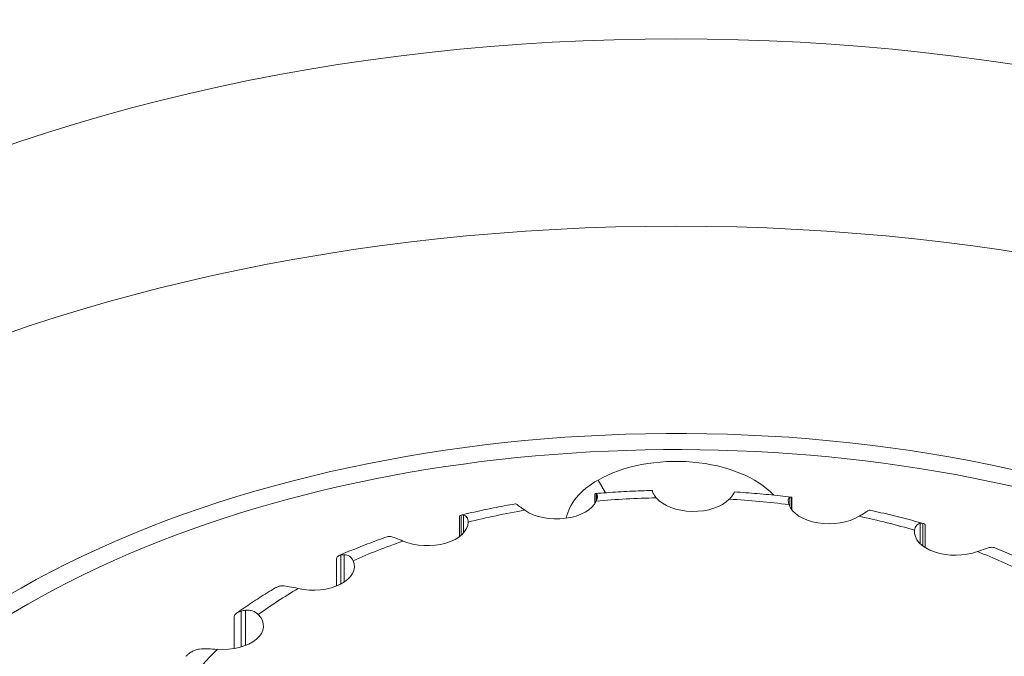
# Model space of a CAD drawing. Header units: millimetres. Extents: x 3163 to 5187, y 223 to 1022.
# Tile 12 of 15: x 4699 to 4759, y 646 to 685. Entities that reach past the tile are written whole.
import ezdxf

# ---------------------------------------------------------------- set-up
doc = ezdxf.new("R2010")
doc.units = ezdxf.units.MM

msp = doc.modelspace()

# ---------------------------------------------------------------- linework, layer by layer
at = {"color": 7, "linetype": 'Continuous', "lineweight": 15, "extrusion": (-5.55112e-17, 0.817547, 0.575862)}
for p, q in [((4734.433, 656.335), (4733.983, 657.114)), ((4733.794, 655.682), (4733.794, 656.266)), ((4733.818, 656.286), (4733.818, 655.721)), ((4733.888, 656.267), (4733.888, 655.865)), ((4737.309, 656.453), (4737.309, 656.423)), ((4737.32, 656.382), (4737.32, 656.477)), ((4737.32, 656.381), (4737.32, 656.476)), ((4745.701, 656.053), (4745.701, 655.476)), ((4745.791, 655.33), (4745.791, 656.07)), ((4745.83, 655.277), (4745.83, 656.037)), ((4725.521, 653.657), (4725.521, 654.881)), ((4725.63, 654.972), (4725.63, 653.745)), ((4725.775, 654.968), (4725.775, 653.888)), ((4753.657, 654.463), (4753.657, 653.225)), ((4753.82, 653.085), (4753.82, 654.462)), ((4753.959, 652.989), (4753.959, 654.345)), ((4718.266, 652.527), (4718.266, 650.749)), ((4718.477, 652.548), (4718.477, 650.871)), ((4718.016, 650.636), (4718.016, 652.305)), ((4712.19, 649.103), (4712.19, 646.915)), ((4712.454, 649.16), (4712.454, 647.005)), ((4711.752, 646.814), (4711.752, 648.68))]:
    msp.add_line(p, q, dxfattribs=at)
at = {"color": 7, "linetype": 'Continuous', "lineweight": 15, "extrusion": (1.04445e-16, -5.55112e-17, -1)}
msp.add_ellipse((4738.756, 638.579), major_axis=(-79, 0), ratio=0.575862, start_param=-2.356194, end_param=3.926991, dxfattribs=at)
at = {"color": 7, "linetype": 'Continuous', "lineweight": 15}
for centre, major_axis, start_param, end_param in [((5149.57, 875.156), (-880.986, 0), 0.396434, 1.174378), ((4738.756, 627.133), (-79, 0), 3.267722, 6.157056), ((4738.756, 626.724), (-56, 0), 4.195184, 5.497787), ((4738.756, 626.724), (-56, 0), -0.785398, 2.356194)]:
    msp.add_ellipse(centre, major_axis=major_axis, ratio=0.575862, start_param=start_param, end_param=end_param, dxfattribs=at)
at = {"color": 7, "linetype": 'Continuous', "lineweight": 15, "extrusion": (1.85271e-16, 1.11022e-16, -1)}
msp.add_ellipse((4738.756, 627.133), major_axis=(-57, 0), ratio=0.575862, start_param=2.660887, end_param=8.334687, dxfattribs=at)
at = {"color": 7, "linetype": 'Continuous', "lineweight": 15, "extrusion": (7.25774e-17, 1.11022e-16, -1)}
msp.add_ellipse((4738.756, 654.366), major_axis=(-6.75, 0), ratio=0.575862, start_param=0.785398, end_param=2.652948, dxfattribs=at)
at = {"color": 7, "linetype": 'Continuous', "lineweight": 15, "extrusion": (3.62794e-16, -2.1613e-29, -1)}
msp.add_ellipse((4738.756, 654.366), major_axis=(-6.75, 0), ratio=0.575862, start_param=0.107082, end_param=0.785398, dxfattribs=at)
at = {"color": 7, "linetype": 'Continuous', "lineweight": 15, "extrusion": (1.54389e-16, -9.18896e-30, -1)}
msp.add_ellipse((4731.448, 656.179), major_axis=(-2.5, 0), ratio=0.575862, start_param=3.389851, end_param=5.595104, dxfattribs=at)
at = {"color": 7, "linetype": 'Continuous', "lineweight": 15, "extrusion": (1.88406e-16, -5.55112e-17, -1)}
msp.add_ellipse((4738.756, 637.352), major_axis=(-32.449, 0), ratio=0.575862, start_param=1.419694, end_param=1.533404, dxfattribs=at)
at = {"color": 7, "linetype": 'Continuous', "lineweight": 15, "extrusion": (3.17028e-16, -2.77556e-16, -1)}
msp.add_ellipse((4739.808, 656.634), major_axis=(-2.5, 0), ratio=0.575862, start_param=3.641178, end_param=5.846432, dxfattribs=at)
at = {"color": 7, "linetype": 'Continuous', "lineweight": 15, "extrusion": (1.30945e-16, 5.55112e-17, -1)}
msp.add_ellipse((4738.756, 637.352), major_axis=(-32.449, 0), ratio=0.575862, start_param=1.671021, end_param=1.784731, dxfattribs=at)
at = {"color": 7, "linetype": 'Continuous', "lineweight": 15, "extrusion": (1.02274e-16, -6.08716e-30, -1)}
msp.add_ellipse((4748.102, 655.878), major_axis=(-2.5, 0), ratio=0.575862, start_param=3.892505, end_param=6.097759, dxfattribs=at)
at = {"color": 7, "linetype": 'Continuous', "lineweight": 15, "extrusion": (1.68302e-16, -5.55112e-17, -1)}
msp.add_ellipse((4738.756, 637.352), major_axis=(-32.449, 0), ratio=0.575862, start_param=1.168366, end_param=1.282076, dxfattribs=at)
at = {"color": 7, "linetype": 'Continuous', "lineweight": 15, "extrusion": (1.85489e-16, -5.55112e-17, -1)}
msp.add_ellipse((4738.756, 637.352), major_axis=(-32.449, 0), ratio=0.575862, start_param=1.922348, end_param=2.036058, dxfattribs=at)
at = {"color": 7, "linetype": 'Continuous', "lineweight": 15, "extrusion": (2.62743e-17, -2.22045e-16, -1)}
msp.add_ellipse((4723.547, 654.541), major_axis=(-2.5, 0), ratio=0.575862, start_param=3.138523, end_param=5.343777, dxfattribs=at)
at = {"color": 7, "linetype": 'Continuous', "lineweight": 15, "extrusion": (2.13296e-16, -3.33067e-16, -1)}
msp.add_ellipse((4755.809, 653.957), major_axis=(-2.5, 0), ratio=0.575862, start_param=-2.139353, end_param=0.065901, dxfattribs=at)
at = {"color": 7, "linetype": 'Continuous', "lineweight": 15, "extrusion": (1.85489e-16, -1.10399e-29, -1)}
msp.add_ellipse((4738.756, 637.352), major_axis=(-32.449, 0), ratio=0.575862, start_param=0.917039, end_param=1.030749, dxfattribs=at)
at = {"color": 7, "linetype": 'Continuous', "lineweight": 15, "extrusion": (8.70186e-17, -5.20333e-30, -1)}
msp.add_ellipse((4738.756, 637.352), major_axis=(-32.449, 0), ratio=0.575862, start_param=2.173676, end_param=2.287386, dxfattribs=at)
at = {"color": 7, "linetype": 'Continuous', "lineweight": 15, "extrusion": (8.51813e-17, 1.11022e-16, -1)}
msp.add_ellipse((4716.602, 651.823), major_axis=(-2.5, 0), ratio=0.575862, start_param=2.887196, end_param=5.09245, dxfattribs=at)
at = {"color": 7, "linetype": 'Continuous', "lineweight": 15, "extrusion": (2.25763e-16, -1.34495e-29, -1)}
msp.add_ellipse((4738.756, 637.352), major_axis=(-32.449, 0), ratio=0.575862, start_param=0.665711, end_param=0.779421, dxfattribs=at)
at = {"color": 7, "linetype": 'Continuous', "lineweight": 15, "extrusion": (2.22261e-16, 5.55112e-17, -1)}
msp.add_ellipse((4711.049, 648.196), major_axis=(-2.5, 0), ratio=0.575862, start_param=2.635868, end_param=4.841122, dxfattribs=at)
at = {"color": 7, "linetype": 'Continuous', "lineweight": 15, "extrusion": (1.67335e-16, -5.55112e-17, -1)}
msp.add_ellipse((4738.756, 637.352), major_axis=(-32.449, 0), ratio=0.575862, start_param=0.414384, end_param=0.528094, dxfattribs=at)
at = {"color": 7, "linetype": 'Continuous', "lineweight": 15}
for points in [[(4733.794, 656.266), (4733.794, 656.278), (4733.801, 656.284), (4733.818, 656.286)], [(4733.888, 656.267), (4733.864, 656.282), (4733.84, 656.289), (4733.818, 656.286)], [(4737.32, 656.477), (4737.316, 656.478), (4737.313, 656.47), (4737.309, 656.453)], [(4737.32, 656.477), (4737.32, 656.477), (4737.32, 656.476), (4737.32, 656.476)], [(4742.307, 656.362), (4742.31, 656.379), (4742.313, 656.387), (4742.316, 656.387)], [(4728.939, 655.658), (4728.937, 655.658), (4728.936, 655.658), (4728.934, 655.658)], [(4728.939, 655.658), (4728.961, 655.661), (4728.984, 655.654), (4729.008, 655.638)], [(4745.791, 656.07), (4745.762, 656.073), (4745.733, 656.068), (4745.701, 656.053)], [(4725.775, 654.968), (4725.724, 654.978), (4725.676, 654.98), (4725.63, 654.972)], [(4750.503, 655.249), (4750.534, 655.264), (4750.564, 655.27), (4750.592, 655.266)], [(4750.604, 655.264), (4750.6, 655.265), (4750.596, 655.266), (4750.592, 655.266)], [(4753.82, 654.462), (4753.768, 654.471), (4753.714, 654.472), (4753.657, 654.463)], [(4721.175, 653.665), (4721.221, 653.673), (4721.269, 653.671), (4721.32, 653.661)], [(4721.175, 653.665), (4721.155, 653.662), (4721.133, 653.656), (4721.11, 653.648)], [(4718.153, 652.491), (4718.153, 652.491), (4718.153, 652.491), (4718.153, 652.491)], [(4718.477, 652.548), (4718.404, 652.55), (4718.333, 652.543), (4718.266, 652.527)], [(4757.961, 652.998), (4758.017, 653.006), (4758.072, 653.006), (4758.123, 652.996)], [(4758.219, 652.968), (4758.185, 652.981), (4758.153, 652.991), (4758.123, 652.996)], [(4714.516, 650.623), (4714.583, 650.638), (4714.653, 650.646), (4714.727, 650.644)], [(4712.454, 649.16), (4712.362, 649.149), (4712.274, 649.13), (4712.19, 649.103)], [(4709.379, 646.722), (4709.463, 646.749), (4709.552, 646.768), (4709.644, 646.778)]]:
    msp.add_open_spline(points, degree=3, dxfattribs=at)
for points, knots in [([(4733.821, 656.287), (4734.053, 656.306), (4734.285, 656.324), (4734.75, 656.358), (4734.983, 656.374), (4735.449, 656.402), (4735.683, 656.415), (4736.15, 656.437), (4736.383, 656.447), (4736.851, 656.464), (4737.085, 656.471), (4737.319, 656.477)], [0.639303, 0.639303, 0.639303, 0.639303, 0.6600378, 0.6600378, 0.6807727, 0.6807727, 0.7015075, 0.7015075, 0.7222423, 0.7222423, 0.7429771, 0.7429771, 0.7429771, 0.7429771]), ([(4733.872, 655.826), (4733.921, 655.938), (4733.947, 656.038), (4733.95, 656.188), (4733.928, 656.241), (4733.888, 656.267)], [0.006789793, 0.006789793, 0.006789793, 0.006789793, 0.007392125, 0.007392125, 0.007994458, 0.007994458, 0.007994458, 0.007994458]), ([(4737.309, 656.453), (4737.304, 656.424), (4737.317, 656.373), (4737.395, 656.225), (4737.457, 656.132), (4737.543, 656.025)], [0.000000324, 0.000000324, 0.000000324, 0.000000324, 0.000604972, 0.000604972, 0.00120962, 0.00120962, 0.00120962, 0.00120962]), ([(4742.003, 655.945), (4742.099, 656.046), (4742.175, 656.139), (4742.275, 656.282), (4742.301, 656.334), (4742.307, 656.362)], [0.006789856, 0.006789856, 0.006789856, 0.006789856, 0.007392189, 0.007392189, 0.007994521, 0.007994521, 0.007994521, 0.007994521]), ([(4742.316, 656.387), (4742.55, 656.372), (4742.782, 656.357), (4743.248, 656.323), (4743.48, 656.305), (4743.944, 656.265), (4744.176, 656.244), (4744.638, 656.199), (4744.869, 656.175), (4745.33, 656.124), (4745.56, 656.098), (4745.79, 656.07)], [0.8906413, 0.8906413, 0.8906413, 0.8906413, 0.9113828, 0.9113828, 0.9321243, 0.9321243, 0.9528658, 0.9528658, 0.9736073, 0.9736073, 0.9943488, 0.9943488, 0.9943488, 0.9943488]), ([(4725.606, 654.967), (4725.824, 655.02), (4726.043, 655.071), (4726.482, 655.172), (4726.703, 655.22), (4727.145, 655.315), (4727.367, 655.361), (4727.812, 655.45), (4728.036, 655.494), (4728.484, 655.578), (4728.709, 655.618), (4728.934, 655.658)], [0.3878707, 0.3878707, 0.3878707, 0.3878707, 0.4086435, 0.4086435, 0.4294162, 0.4294162, 0.450189, 0.450189, 0.4709617, 0.4709617, 0.4917345, 0.4917345, 0.4917345, 0.4917345]), ([(4729.008, 655.638), (4729.048, 655.613), (4729.108, 655.566), (4729.28, 655.436), (4729.388, 655.356), (4729.517, 655.265)], [0.000000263, 0.000000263, 0.000000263, 0.000000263, 0.00060491, 0.00060491, 0.001209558, 0.001209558, 0.001209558, 0.001209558]), ([(4745.701, 656.053), (4745.651, 656.029), (4745.617, 655.978), (4745.595, 655.826), (4745.608, 655.728), (4745.645, 655.612)], [0.00000046, 0.00000046, 0.00000046, 0.00000046, 0.000605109, 0.000605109, 0.001209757, 0.001209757, 0.001209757, 0.001209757]), ([(4745.791, 656.07), (4745.814, 656.067), (4745.826, 656.058), (4745.83, 656.043), (4745.83, 656.04), (4745.83, 656.037)], [0.000017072, 0.000017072, 0.000017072, 0.000017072, 0.0003272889, 0.0003272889, 0.0003844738, 0.0003844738, 0.0003844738, 0.0003844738]), ([(4725.521, 654.881), (4725.521, 654.883), (4725.521, 654.884), (4725.523, 654.931), (4725.552, 654.959), (4725.63, 654.972)], [0.0018404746, 0.0018404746, 0.0018404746, 0.0018404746, 0.0018577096, 0.0018577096, 0.002476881, 0.002476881, 0.002476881, 0.002476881]), ([(4726.047, 654.546), (4726.047, 654.662), (4726.021, 654.762), (4725.926, 654.905), (4725.856, 654.951), (4725.775, 654.968)], [0.006789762, 0.006789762, 0.006789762, 0.006789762, 0.007393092, 0.007393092, 0.007996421, 0.007996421, 0.007996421, 0.007996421]), ([(4749.93, 654.896), (4750.067, 654.98), (4750.188, 655.058), (4750.379, 655.18), (4750.452, 655.225), (4750.503, 655.249)], [0.006789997, 0.006789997, 0.006789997, 0.006789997, 0.00739233, 0.00739233, 0.007994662, 0.007994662, 0.007994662, 0.007994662]), ([(4750.604, 655.264), (4750.825, 655.217), (4751.045, 655.168), (4751.485, 655.068), (4751.703, 655.016), (4752.139, 654.911), (4752.356, 654.857), (4752.789, 654.746), (4753.004, 654.689), (4753.433, 654.573), (4753.646, 654.514), (4753.859, 654.453)], [1.141866, 1.141866, 1.141866, 1.141866, 1.162645, 1.162645, 1.183424, 1.183424, 1.2042029, 1.2042029, 1.2249819, 1.2249819, 1.2457609, 1.2457609, 1.2457609, 1.2457609]), ([(4753.657, 654.463), (4753.565, 654.45), (4753.486, 654.408), (4753.366, 654.266), (4753.328, 654.169), (4753.314, 654.052)], [0.000000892, 0.000000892, 0.000000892, 0.000000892, 0.000605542, 0.000605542, 0.001210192, 0.001210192, 0.001210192, 0.001210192]), ([(4753.82, 654.462), (4753.863, 654.454), (4753.894, 654.443), (4753.938, 654.412), (4753.951, 654.393), (4753.958, 654.362), (4753.959, 654.354), (4753.959, 654.345)], [0.000004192, 0.000004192, 0.000004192, 0.000004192, 0.0003143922, 0.0003143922, 0.0006245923, 0.0006245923, 0.0007354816, 0.0007354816, 0.0007354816, 0.0007354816]), ([(4718.158, 652.493), (4718.347, 652.575), (4718.538, 652.657), (4718.923, 652.818), (4719.117, 652.897), (4719.509, 653.054), (4719.707, 653.131), (4720.104, 653.283), (4720.303, 653.358), (4720.705, 653.505), (4720.907, 653.577), (4721.11, 653.648)], [0.1369381, 0.1369381, 0.1369381, 0.1369381, 0.1574735, 0.1574735, 0.178208, 0.178208, 0.1989425, 0.1989425, 0.219677, 0.219677, 0.2404115, 0.2404115, 0.2404115, 0.2404115]), ([(4721.32, 653.661), (4721.402, 653.644), (4721.505, 653.609), (4721.761, 653.511), (4721.907, 653.448), (4722.072, 653.379)], [0.000000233, 0.000000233, 0.000000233, 0.000000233, 0.000604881, 0.000604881, 0.001209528, 0.001209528, 0.001209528, 0.001209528]), ([(4718.016, 652.305), (4718.016, 652.347), (4718.026, 652.384), (4718.087, 652.465), (4718.153, 652.5), (4718.266, 652.527)], [0.001445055, 0.001445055, 0.001445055, 0.001445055, 0.001857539, 0.001857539, 0.002476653, 0.002476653, 0.002476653, 0.002476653]), ([(4719.022, 652.185), (4718.971, 652.298), (4718.895, 652.39), (4718.709, 652.513), (4718.597, 652.546), (4718.477, 652.548)], [0.006789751, 0.006789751, 0.006789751, 0.006789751, 0.007392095, 0.007392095, 0.007994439, 0.007994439, 0.007994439, 0.007994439]), ([(4757.155, 652.744), (4757.325, 652.807), (4757.483, 652.864), (4757.753, 652.953), (4757.868, 652.984), (4757.961, 652.998)], [0.006790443, 0.006790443, 0.006790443, 0.006790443, 0.007392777, 0.007392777, 0.007995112, 0.007995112, 0.007995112, 0.007995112]), ([(4758.219, 652.968), (4758.414, 652.889), (4758.608, 652.81), (4758.994, 652.648), (4759.185, 652.567), (4759.566, 652.4), (4759.754, 652.316), (4760.129, 652.145), (4760.315, 652.058), (4760.685, 651.882), (4760.868, 651.793), (4761.05, 651.703)], [1.3932914, 1.3932914, 1.3932914, 1.3932914, 1.4139698, 1.4139698, 1.4346482, 1.4346482, 1.4553267, 1.4553267, 1.4760051, 1.4760051, 1.4966835, 1.4966835, 1.4966835, 1.4966835]), ([(4711.903, 648.972), (4712.053, 649.08), (4712.205, 649.187), (4712.511, 649.4), (4712.666, 649.506), (4712.979, 649.714), (4713.137, 649.817), (4713.457, 650.022), (4713.618, 650.123), (4713.944, 650.323), (4714.108, 650.422), (4714.274, 650.519)], [6.1700926, 6.1700926, 6.1700926, 6.1700926, 6.1903677, 6.1903677, 6.2106428, 6.2106428, 6.2309179, 6.2309179, 6.251193, 6.251193, 6.2714682, 6.2714682, 6.2714682, 6.2714682]), ([(4714.516, 650.623), (4714.459, 650.609), (4714.399, 650.586), (4714.316, 650.543), (4714.295, 650.532), (4714.274, 650.519)], [0.0000002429, 0.0000002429, 0.0000002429, 0.0000002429, 0.0003104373, 0.0003104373, 0.0004109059, 0.0004109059, 0.0004109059, 0.0004109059]), ([(4714.727, 650.644), (4714.847, 650.642), (4714.986, 650.625), (4715.309, 650.568), (4715.486, 650.53), (4715.675, 650.486)], [0.000000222, 0.000000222, 0.000000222, 0.000000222, 0.00060487, 0.00060487, 0.001209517, 0.001209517, 0.001209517, 0.001209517]), ([(4711.752, 648.68), (4711.752, 648.71), (4711.755, 648.738), (4711.776, 648.837), (4711.812, 648.899), (4711.95, 649.011), (4712.049, 649.058), (4712.19, 649.103)], [0.001005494, 0.001005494, 0.001005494, 0.001005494, 0.00123843, 0.00123843, 0.001857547, 0.001857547, 0.002476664, 0.002476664, 0.002476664, 0.002476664]), ([(4713.236, 648.893), (4713.138, 648.995), (4713.017, 649.073), (4712.752, 649.163), (4712.604, 649.177), (4712.454, 649.16)], [0.006790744, 0.006790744, 0.006790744, 0.006790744, 0.00739308, 0.00739308, 0.007995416, 0.007995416, 0.007995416, 0.007995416]), ([(4709.379, 646.722), (4709.309, 646.699), (4709.237, 646.666), (4709.094, 646.582), (4709.022, 646.531), (4708.904, 646.433), (4708.856, 646.388), (4708.809, 646.341)], [0.0000023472, 0.0000023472, 0.0000023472, 0.0000023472, 0.0003125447, 0.0003125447, 0.0006227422, 0.0006227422, 0.0008446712, 0.0008446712, 0.0008446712, 0.0008446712]), ([(4709.644, 646.778), (4709.794, 646.796), (4709.96, 646.801), (4710.331, 646.795), (4710.526, 646.783), (4710.728, 646.768)], [0.000001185, 0.000001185, 0.000001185, 0.000001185, 0.000605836, 0.000605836, 0.001210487, 0.001210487, 0.001210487, 0.001210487])]:
    msp.add_open_spline(points, degree=3, knots=knots, dxfattribs=at)

doc.saveas('drawing.dxf')
